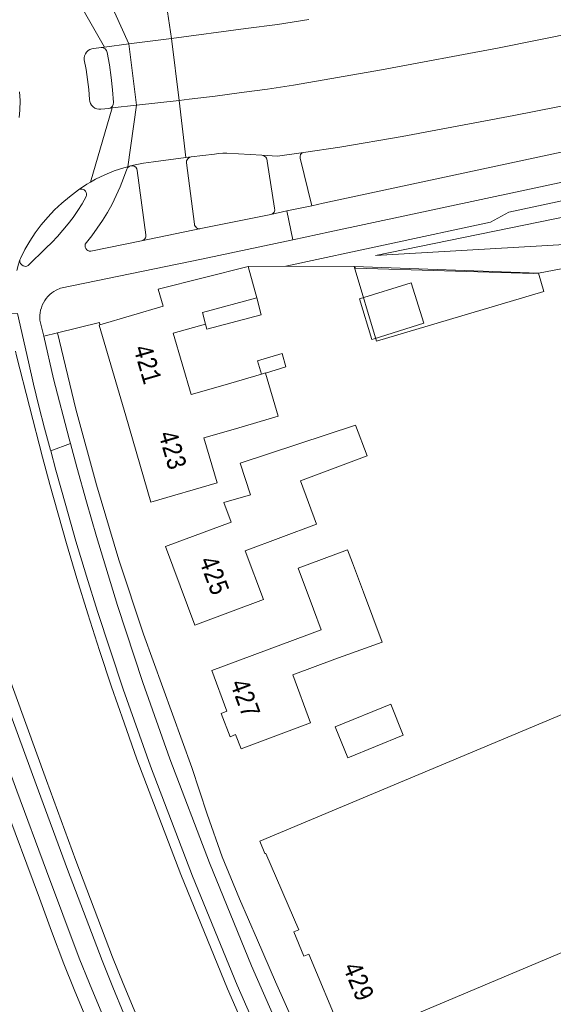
# Model space of a CAD drawing. Header units: metres. Extents: x 196790 to 198335, y 354523 to 356036.
# Tile 84 of 108: x 197900 to 197951, y 355072 to 355166. Entities that reach past the tile are written whole.
import ezdxf

# ---------------------------------------------------------------- set-up
doc = ezdxf.new("R2010")
doc.units = ezdxf.units.M
doc.linetypes.add('DGN Style 2', pattern=[186.027128, 111.616277, -74.410851])
for name, color, linetype, lineweight in [('afdak', 252, 'DGN Style 2', 18), ('bij- of bedrijfsgebouw', 252, 'Continuous', 18), ('functiescheiding', 252, 'Continuous', 18), ('hoofdgebouw', 252, 'Continuous', 18), ('huisnummer BAG', 252, 'Continuous', 18), ('kant asfaltverharding', 252, 'Continuous', 18), ('kant muur (extern)', 252, 'Continuous', 18), ('kant tegelverharding', 252, 'Continuous', 18), ('raster', 252, 'Continuous', 18), ('taludlijn', 252, 'Continuous', 18), ('toekomstig hoofdgebouw', 252, 'Continuous', 18), ('vlakafsluiter grijs', 252, 'DGN Style 2', 18), ('vlakafsluiter groen', 252, 'DGN Style 2', 18)]:
    doc.layers.add(name, color=color, linetype=linetype, lineweight=lineweight)
doc.styles.add('Style-Courier New', font='cour.ttf')

msp = doc.modelspace()

# ---------------------------------------------------------------- linework, layer by layer
at = {"layer": 'afdak'}
msp.add_line((197922.922, 355133.012), (197923.294, 355131.745), dxfattribs=at)
at = {"layer": 'afdak', "flags": 128}
for points in [[(197922.845, 355139.012), (197923.266, 355137.417), (197918.077, 355136.047), (197917.957, 355136.503)], [(197923.694, 355131.817), (197925.634, 355132.431), (197925.263, 355133.698), (197922.922, 355133.012)]]:
    msp.add_lwpolyline(points, dxfattribs=at)
at = {"layer": 'bij- of bedrijfsgebouw'}
for p, q in [((197928.27, 355109.283), (197926.812, 355113.185)), ((197933.052, 355110.886), (197931.995, 355113.714)), ((197936.866, 355097.224), (197935.674, 355100.184))]:
    msp.add_line(p, q, dxfattribs=at)
at = {"layer": 'bij- of bedrijfsgebouw', "flags": 128}
for points in [[(197934.069, 355135.11), (197938.835, 355136.62), (197937.623, 355140.445), (197932.659, 355138.922)], [(197932.659, 355138.922), (197933.85, 355135.041), (197934.069, 355135.11)], [(197927.034, 355121.531), (197933.394, 355123.917), (197932.296, 355126.857), (197921.26, 355123.239), (197922.259, 355120.191)], [(197926.812, 355113.185), (197931.532, 355114.95), (197931.995, 355113.714)], [(197936.866, 355097.224), (197931.545, 355095.081), (197930.353, 355098.041), (197935.674, 355100.184)]]:
    msp.add_lwpolyline(points, dxfattribs=at)
at = {"layer": 'functiescheiding'}
for p, q in [((197914.69, 355163.819), (197913.881, 355169.314)), ((197904.893, 355168.92), (197908.287, 355162.984)), ((197908.157, 355168.69), (197910.624, 355163.289)), ((197910.624, 355163.289), (197911.347, 355157.431)), ((197906.935, 355150.073), (197909.023, 355157.167)), ((197910.509, 355151.56), (197911.347, 355157.431)), ((197916.057, 355152.427), (197915.437, 355157.895)), ((197911.808, 355144.461), (197917.49, 355145.64))]:
    msp.add_line(p, q, dxfattribs=at)
at = {"layer": 'hoofdgebouw'}
for p, q in [((197922.845, 355139.012), (197922.04, 355142.029)), ((197919.608, 355130.665), (197923.294, 355131.745)), ((197919.608, 355130.665), (197916.575, 355129.776)), ((197917.789, 355125.634), (197920.822, 355126.523)), ((197929.011, 355107.3), (197928.27, 355109.283))]:
    msp.add_line(p, q, dxfattribs=at)
at = {"layer": 'hoofdgebouw', "flags": 128}
for points in [[(197922.04, 355142.029), (197913.432, 355139.851), (197913.903, 355138.219), (197907.83, 355136.438)], [(197917.957, 355136.503), (197917.648, 355137.64), (197922.845, 355139.012)], [(197907.83, 355136.438), (197907.778, 355136.423), (197910.309, 355127.738)], [(197916.575, 355129.776), (197914.849, 355135.665), (197917.957, 355136.503)], [(197923.694, 355131.817), (197924.896, 355127.717), (197920.822, 355126.523)], [(197923.294, 355131.745), (197923.682, 355131.859), (197923.694, 355131.817)], [(197910.309, 355127.738), (197912.709, 355119.499), (197919.046, 355121.345), (197917.789, 355125.634)], [(197927.034, 355121.531), (197928.574, 355117.409), (197921.736, 355114.854), (197923.479, 355110.189), (197916.931, 355107.742), (197914.122, 355115.258), (197920.398, 355117.603), (197919.701, 355119.468), (197922.259, 355120.191)], [(197933.052, 355110.886), (197934.828, 355106.136), (197930.309, 355104.491)], [(197929.011, 355107.3), (197918.537, 355103.415), (197919.983, 355099.517), (197919.454, 355099.316), (197920.296, 355097.083), (197920.829, 355097.289), (197921.346, 355095.92), (197927.997, 355098.406), (197926.284, 355102.986), (197930.309, 355104.491)], [(197953.167, 355099.685), (197923.14, 355087.093), (197923.624, 355085.934), (197923.718, 355085.941), (197926.864, 355078.636), (197926.395, 355078.445), (197927.34, 355076.132), (197927.832, 355076.306), (197930.909, 355068.92), (197930.754, 355068.844), (197931.237, 355067.706), (197968.296, 355083.32), (197960.101, 355102.593), (197958.583, 355101.956)]]:
    msp.add_lwpolyline(points, dxfattribs=at)
at = {"layer": 'kant asfaltverharding'}
for p, q in [((197914.69, 355163.819), (197910.624, 355163.289)), ((197907.969, 355162.942), (197908.287, 355162.984)), ((197910.624, 355163.289), (197908.287, 355162.984)), ((197909.023, 355157.167), (197908.707, 355157.131)), ((197909.023, 355157.167), (197911.347, 355157.431)), ((197911.347, 355157.431), (197915.437, 355157.895)), ((197930.799, 355153.437), (197927.32, 355152.917)), ((197916.588, 355152.496), (197916.057, 355152.427)), ((197910.762, 355151.627), (197910.509, 355151.56)), ((197910.811, 355151.64), (197910.762, 355151.627)), ((197925.737, 355147.333), (197928.114, 355147.833)), ((197928.114, 355147.833), (197929.214, 355148.064)), ((197926.311, 355144.557), (197925.737, 355147.333)), ((197929.824, 355145.322), (197926.311, 355144.557))]:
    msp.add_line(p, q, dxfattribs=at)
at = {"layer": 'kant asfaltverharding', "flags": 128}
for points in [[(197974.595, 355168.801), (197957.269, 355165.188), (197946.041, 355162.909), (197934.777, 355160.818), (197926.362, 355159.348)], [(197914.69, 355163.819), (197921.815, 355164.749), (197924.827, 355165.161), (197927.831, 355165.623)], [(197908.707, 355157.131), (197907.924, 355157.042), (197907.742, 355157.042), (197907.552, 355157.079), (197907.365, 355157.158), (197907.196, 355157.276), (197907.055, 355157.428), (197906.952, 355157.602), (197906.889, 355157.786), (197906.864, 355157.966), (197906.783, 355158.924), (197906.668, 355159.88), (197906.521, 355160.831), (197906.341, 355161.776), (197906.342, 355161.958), (197906.379, 355162.148), (197906.455, 355162.335), (197906.571, 355162.505), (197906.719, 355162.648), (197906.89, 355162.755), (197907.07, 355162.824), (197907.25, 355162.856), (197907.969, 355162.942)], [(197979.417, 355163.065), (197968.783, 355160.747), (197958.125, 355158.539), (197947.445, 355156.44), (197936.745, 355154.451), (197930.799, 355153.437)], [(197926.362, 355159.348), (197923.869, 355158.98), (197921.372, 355158.634), (197918.873, 355158.308), (197916.371, 355158.003), (197915.437, 355157.895)], [(197929.214, 355148.064), (197974.889, 355157.843), (197975.52, 355157.987), (197979.055, 355158.902)], [(197900.158, 355158.704), (197900.211, 355157.871), (197900.194, 355156.968), (197900.127, 355156.271)], [(197978.787, 355155.775), (197976.539, 355155.305), (197929.824, 355145.322)], [(197916.057, 355152.427), (197912.968, 355152.023), (197912.015, 355151.896), (197911.065, 355151.708), (197910.811, 355151.64)], [(197916.588, 355152.496), (197918.813, 355152.765), (197919.198, 355152.824), (197919.587, 355152.855), (197919.977, 355152.859), (197923.337, 355152.646)], [(197927.32, 355152.917), (197924.83, 355152.551), (197923.337, 355152.646)], [(197910.509, 355151.56), (197910.126, 355151.458), (197909.203, 355151.148), (197908.302, 355150.779), (197907.428, 355150.353), (197906.935, 355150.073)], [(197906.935, 355150.073), (197906.587, 355149.875), (197905.783, 355149.347)], [(197905.783, 355149.347), (197904.939, 355148.686), (197904.21, 355148.083), (197903.515, 355147.435), (197902.856, 355146.745), (197902.238, 355146.015), (197901.664, 355145.251), (197901.138, 355144.456), (197900.66, 355143.633), (197900.234, 355142.789), (197900.187, 355142.649)], [(197900.187, 355142.649), (197900.056, 355142.233), (197899.893, 355141.652)], [(197903.061, 355121.192), (197902.347, 355123.813), (197899.868, 355133.471), (197899.758, 355133.94)], [(197903.061, 355121.192), (197904.636, 355115.564), (197905.644, 355112.191), (197906.687, 355108.828), (197907.808, 355105.342), (197908.965, 355101.868), (197910.159, 355098.406), (197911.39, 355094.958), (197915.58, 355083.917), (197920.055, 355072.989), (197924.456, 355062.97), (197929.108, 355053.065), (197933.872, 355043.55), (197938.871, 355034.157), (197940.116, 355032.024)], [(197921.773, 355047.551), (197920.182, 355050.765), (197918.942, 355053.317), (197917.729, 355055.881), (197916.575, 355058.387), (197915.446, 355060.905), (197914.336, 355063.431), (197913.237, 355065.962), (197912.164, 355068.468), (197911.106, 355070.98), (197910.063, 355073.498), (197909.034, 355076.022), (197905.541, 355085.273), (197902.723, 355092.918), (197895.838, 355111.794), (197894.693, 355115.032)]]:
    msp.add_lwpolyline(points, dxfattribs=at)
at = {"layer": 'kant muur (extern)'}
msp.add_line((197949.314, 355141.347), (197932.296, 355141.859), dxfattribs=at)
at = {"layer": 'kant tegelverharding'}
for p, q in [((197915.437, 355157.895), (197914.69, 355163.819)), ((197917.49, 355145.64), (197924.203, 355146.988)), ((197925.737, 355147.333), (197924.203, 355146.988)), ((197925.635, 355142.049), (197922.04, 355142.029)), ((197904.917, 355125.553), (197905.036, 355125.109)), ((197903.138, 355124.411), (197903.123, 355124.465))]:
    msp.add_line(p, q, dxfattribs=at)
at = {"layer": 'kant tegelverharding', "flags": 128}
for points in [[(197909.125, 355157.515), (197909.138, 355157.704), (197909.05, 355158.902), (197908.922, 355160.096), (197908.755, 355161.286), (197908.548, 355162.469), (197908.477, 355162.651), (197908.342, 355162.808), (197908.161, 355162.909), (197907.969, 355162.942)], [(197908.707, 355157.131), (197908.885, 355157.196), (197908.967, 355157.255), (197909.037, 355157.331), (197909.091, 355157.42), (197909.125, 355157.515)], [(197978.569, 355153.261), (197976.5, 355153.527), (197946.962, 355147.21), (197945.204, 355146.244), (197925.635, 355142.049)], [(197917.49, 355145.64), (197917.394, 355145.627), (197917.29, 355145.635), (197917.185, 355145.666), (197917.088, 355145.721), (197917.005, 355145.797), (197916.944, 355145.887), (197916.904, 355145.984), (197916.887, 355146.079), (197916.114, 355151.922), (197916.139, 355152.119), (197916.18, 355152.217), (197916.242, 355152.307), (197916.32, 355152.382), (197916.409, 355152.44), (197916.588, 355152.496)], [(197924.203, 355146.988), (197924.369, 355147.072), (197924.442, 355147.14), (197924.502, 355147.223), (197924.543, 355147.316), (197924.565, 355147.413), (197924.552, 355147.599), (197923.854, 355152.101), (197923.815, 355152.295), (197923.767, 355152.389), (197923.701, 355152.474), (197923.62, 355152.544), (197923.529, 355152.597), (197923.337, 355152.646)], [(197928.114, 355147.833), (197927.011, 355152.378), (197926.993, 355152.543), (197927.047, 355152.715), (197927.169, 355152.849), (197927.32, 355152.917)], [(197910.762, 355151.627), (197910.627, 355151.573), (197910.494, 355151.456), (197910.412, 355151.31), (197910.114, 355150.46), (197909.78, 355149.621), (197909.41, 355148.796), (197909.005, 355147.986), (197908.567, 355147.194), (197908.096, 355146.421), (197907.594, 355145.671), (197907.062, 355144.944), (197906.441, 355144.149), (197906.42, 355144.011), (197906.438, 355143.867), (197906.495, 355143.734), (197906.583, 355143.625), (197906.696, 355143.544), (197906.832, 355143.494), (197906.976, 355143.484), (197911.808, 355144.461)], [(197911.808, 355144.461), (197911.99, 355144.529), (197912.074, 355144.591), (197912.145, 355144.671), (197912.198, 355144.764), (197912.231, 355144.863), (197912.238, 355145.057), (197911.421, 355151.204), (197911.371, 355151.364), (197911.266, 355151.506), (197911.119, 355151.605), (197910.958, 355151.649), (197910.811, 355151.64)], [(197900.187, 355142.649), (197900.185, 355142.479), (197900.245, 355142.309), (197900.361, 355142.17), (197900.507, 355142.084), (197900.619, 355142.043), (197900.742, 355142.034), (197900.864, 355142.06), (197900.969, 355142.115), (197902.684, 355143.781), (197903.247, 355144.325), (197903.789, 355144.892), (197904.309, 355145.481), (197904.807, 355146.09), (197905.28, 355146.718), (197905.728, 355147.364), (197906.15, 355148.025), (197906.545, 355148.701), (197906.57, 355148.833), (197906.564, 355148.971), (197906.526, 355149.103), (197906.46, 355149.22), (197906.326, 355149.342), (197906.146, 355149.413), (197905.952, 355149.412), (197905.783, 355149.347)], [(197902.466, 355135.349), (197902.113, 355136.898), (197902.105, 355137.363), (197902.13, 355137.602), (197902.176, 355137.843), (197902.242, 355138.082), (197902.329, 355138.318), (197902.437, 355138.547), (197902.565, 355138.766), (197902.711, 355138.974), (197902.874, 355139.168), (197903.052, 355139.345), (197903.241, 355139.506), (197903.441, 355139.647), (197903.648, 355139.77), (197904.074, 355139.957), (197917.554, 355142.726), (197926.311, 355144.557)], [(197903.123, 355124.465), (197902.547, 355126.566), (197902.002, 355128.675), (197901.488, 355130.792), (197901.004, 355132.916), (197899.956, 355137.532), (197899.362, 355137.506)], [(197903.802, 355135.671), (197907.79, 355136.669), (197907.83, 355136.438)], [(197932.457, 355056.507), (197930.713, 355060.188), (197929.004, 355063.885), (197924.652, 355073.664), (197922.926, 355077.633), (197921.189, 355081.598), (197919.544, 355085.606), (197918.097, 355089.689), (197916.637, 355094.156), (197912.008, 355106.899), (197909.658, 355114.002), (197907.505, 355121.171), (197905.553, 355128.397), (197903.802, 355135.671)], [(197904.917, 355125.553), (197903.39, 355131.29), (197902.466, 355135.349)], [(197905.036, 355125.109), (197905.644, 355122.847), (197906.564, 355119.524), (197907.515, 355116.21), (197909.523, 355109.614), (197911.944, 355102.263), (197914.533, 355094.969), (197918.327, 355085.043), (197922.356, 355075.209), (197926.934, 355064.752), (197931.773, 355054.414), (197936.501, 355044.978), (197941.468, 355035.665), (197943.961, 355031.471), (197946.593, 355027.353), (197949.361, 355023.319), (197952.261, 355019.376), (197955.287, 355015.529), (197958.436, 355011.785), (197961.702, 355008.149), (197965.079, 355004.627), (197965.589, 355004.134)], [(197940.116, 355032.024), (197940.394, 355031.818), (197940.737, 355031.867), (197940.947, 355032.143), (197940.903, 355032.486), (197939.616, 355034.677), (197937.027, 355039.281), (197934.612, 355043.978), (197932.294, 355048.723), (197929.992, 355053.476), (197925.371, 355063.351), (197920.986, 355073.333), (197916.701, 355083.753), (197912.668, 355094.273), (197910.054, 355101.64), (197907.606, 355109.065), (197906.56, 355112.422), (197905.552, 355115.79), (197904.58, 355119.169), (197903.641, 355122.557), (197903.138, 355124.411)], [(197928.257, 355028.526), (197925.769, 355033.225), (197923.312, 355037.939), (197920.756, 355042.897), (197919.493, 355045.383), (197918.253, 355047.881), (197917.154, 355050.144), (197916.071, 355052.415), (197915.005, 355054.693), (197913.954, 355056.979), (197912.92, 355059.272), (197911.903, 355061.572), (197910.9, 355063.879), (197909.907, 355066.19), (197908.877, 355068.618), (197907.859, 355071.052), (197906.854, 355073.49), (197905.862, 355075.934), (197902.727, 355084.276), (197899.908, 355091.922), (197891.809, 355114.008)], [(197920.836, 355047.069), (197919.203, 355050.365), (197917.96, 355052.92), (197916.746, 355055.489), (197915.6, 355057.985), (197914.48, 355060.494), (197913.379, 355063.011), (197912.289, 355065.532), (197911.208, 355068.067), (197910.142, 355070.609), (197909.09, 355073.157), (197908.054, 355075.711), (197904.738, 355084.392), (197901.731, 355092.524), (197893.607, 355114.664)], [(197927.493, 355026.646), (197926.199, 355029.064), (197923.639, 355033.914), (197922.372, 355036.346), (197919.729, 355041.477), (197918.423, 355044.05), (197917.137, 355046.633), (197915.967, 355049.02), (197914.809, 355051.412), (197913.668, 355053.813), (197912.55, 355056.225), (197911.499, 355058.549), (197910.472, 355060.884), (197908.457, 355065.57), (197907.423, 355068.016), (197906.402, 355070.468), (197905.394, 355072.925), (197904.399, 355075.388), (197903.223, 355078.522), (197902.071, 355081.664), (197898.515, 355091.138), (197895.36, 355099.772)]]:
    msp.add_lwpolyline(points, dxfattribs=at)
at = {"layer": 'raster'}
for p, q in [((197932.162, 355142.018), (197932.296, 355141.859)), ((197949.799, 355141.37), (197949.314, 355141.347))]:
    msp.add_line(p, q, dxfattribs=at)
at = {"layer": 'taludlijn', "flags": 128}
msp.add_lwpolyline([(197959.361, 355143.25), (197956.128, 355144.345), (197934.205, 355143.071), (197972.407, 355150.864), (197975.664, 355151.579), (197976.856, 355152.876)], dxfattribs=at)
at = {"layer": 'toekomstig hoofdgebouw'}
msp.add_line((197932.162, 355142.018), (197949.799, 355141.37), dxfattribs=at)
at = {"layer": 'toekomstig hoofdgebouw', "flags": 128}
msp.add_lwpolyline([(197949.799, 355141.37), (197950.312, 355139.645), (197934.286, 355134.877), (197932.162, 355142.018)], dxfattribs=at)
at = {"layer": 'vlakafsluiter grijs'}
for p, q in [((197902.466, 355135.349), (197903.802, 355135.671)), ((197905.036, 355125.109), (197903.138, 355124.411))]:
    msp.add_line(p, q, dxfattribs=at)
at = {"layer": 'vlakafsluiter groen'}
for p, q in [((197959.361, 355143.25), (197949.799, 355141.37)), ((197925.635, 355142.049), (197932.162, 355142.018))]:
    msp.add_line(p, q, dxfattribs=at)

# ---------------------------------------------------------------- texts
at = {"layer": 'huisnummer BAG', "style": 'Style-Courier New', "width": 0.694444}
for s, rotation, p in [('421', 286.2602, (197911.024, 355134.26)), ('423', 286.2602, (197913.415, 355126.055)), ('425', 290.4823, (197917.284, 355113.961)), ('427', 290.4823, (197920.255, 355102.227)), ('429', 292.6419, (197931.042, 355075.11))]:
    msp.add_text(s, height=1.8, rotation=rotation, dxfattribs=at).set_placement(p)

doc.saveas('drawing.dxf')
